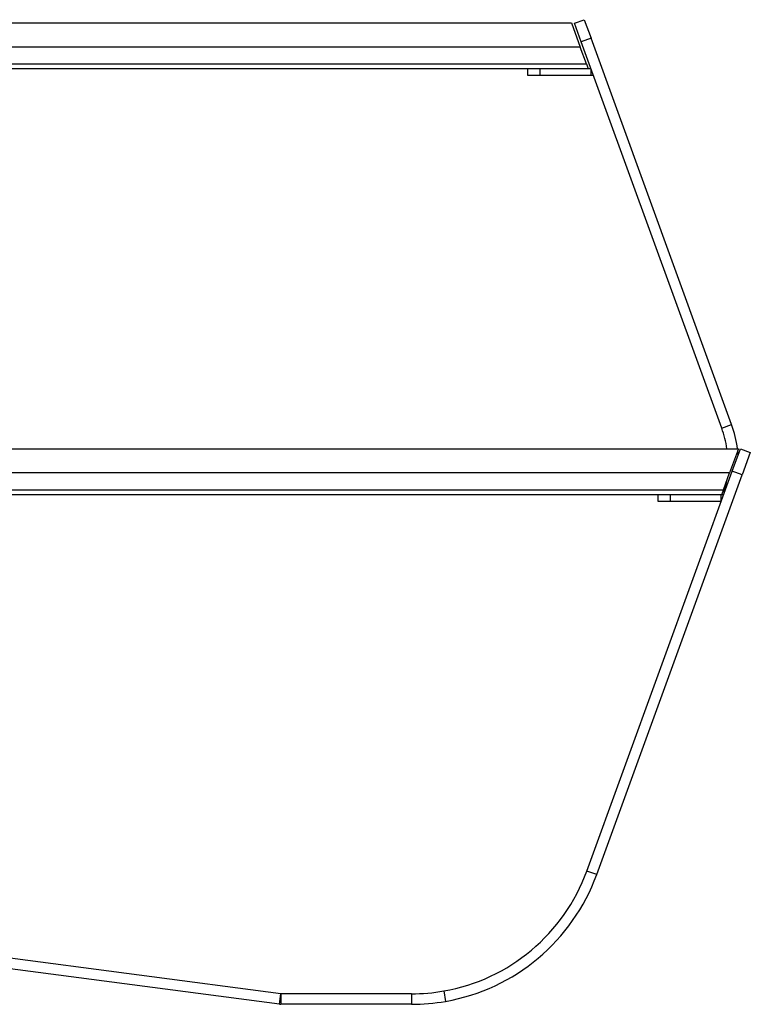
# Model space of a CAD drawing. Header units: millimetres. Extents: x 72 to 2598, y 61 to 1542.
# Tile 6 of 7: x 1406 to 1962, y 793 to 1542. Entities that reach past the tile are written whole.
import ezdxf

# ---------------------------------------------------------------- set-up
doc = ezdxf.new("R2010")
doc.units = ezdxf.units.MM

msp = doc.modelspace()

# ---------------------------------------------------------------- linework, layer by layer
at = {"color": 7, "linetype": 'Continuous', "lineweight": 25}
for p, q in [((1016.781, 1539.892), (1826.042, 1539.892)), ((1826.042, 1539.892), (1832.73, 1521.518)), ((1828.255, 1539.661), (1835.772, 1542.397)), ((1833.385, 1525.565), (1828.255, 1539.661)), ((1835.772, 1542.397), (1840.902, 1528.301)), ((1832.73, 1521.518), (1016.781, 1521.518)), ((1837.371, 1508.767), (1832.73, 1521.518)), ((1840.902, 1528.301), (1833.385, 1525.565)), ((1940.408, 1231.52), (1833.385, 1525.565)), ((1947.926, 1234.257), (1840.902, 1528.301)), ((1016.781, 1508.767), (1837.371, 1508.767)), ((1837.371, 1508.767), (1838.781, 1504.892)), ((1838.781, 1504.892), (1016.781, 1504.892)), ((1792.909, 1499.892), (1792.909, 1504.892)), ((1802.038, 1499.892), (1792.909, 1499.892)), ((1802.038, 1504.892), (1802.038, 1499.892)), ((1840.909, 1499.892), (1802.038, 1499.892)), ((1840.909, 1504.892), (1838.781, 1504.892)), ((1840.909, 1499.892), (1840.909, 1504.892)), ((1842.729, 1499.892), (1840.909, 1499.892)), ((1940.408, 1231.52), (1947.926, 1234.257)), ((1017.559, 1215.854), (1953.059, 1215.854)), ((1953.059, 1215.854), (1946.371, 1197.48)), ((1948.406, 1198.77), (1954.624, 1215.854)), ((1954.624, 1215.854), (1962.141, 1213.118)), ((1962.141, 1213.118), (1955.923, 1196.034)), ((1946.371, 1197.48), (1017.559, 1197.48)), ((1837.679, 894.551), (1948.406, 1198.77)), ((1845.197, 891.815), (1955.923, 1196.034)), ((1941.73, 1184.729), (1946.371, 1197.48)), ((1955.923, 1196.034), (1948.406, 1198.77)), ((1017.559, 1184.729), (1941.73, 1184.729)), ((1941.73, 1184.729), (1940.32, 1180.854)), ((1928.137, 1180.854), (1017.559, 1180.854)), ((1892.065, 1175.854), (1892.065, 1180.854)), ((1901.194, 1180.854), (1901.194, 1175.854)), ((1940.065, 1180.854), (1928.137, 1180.854)), ((1940.32, 1180.854), (1940.065, 1180.854)), ((1940.065, 1175.854), (1940.065, 1180.854)), ((1941.885, 1180.854), (1940.32, 1180.854)), ((1901.194, 1175.854), (1892.065, 1175.854)), ((1940.065, 1175.854), (1901.194, 1175.854)), ((1845.197, 891.815), (1837.679, 894.551)), ((1604.735, 801.122), (1018.251, 878.334)), ((1603.691, 793.191), (1017.207, 870.403)), ((1728.762, 803.251), (1730.144, 795.371)), ((1603.691, 793.191), (1604.735, 801.122)), ((1604.8, 801.118), (1604.8, 793.118)), ((1704.243, 801.118), (1604.8, 801.118)), ((1704.243, 801.118), (1704.243, 793.118)), ((1704.243, 793.118), (1604.8, 793.118))]:
    msp.add_line(p, q, dxfattribs=at)
at = {"color": 7, "linetype": 'Continuous', "lineweight": 25, "flags": 128}
msp.add_lwpolyline([(1952.947, 1211.247), (1952.835, 1212.524), (1952.609, 1214.619)], dxfattribs=at)
at = {"color": 7, "linetype": 'Continuous', "lineweight": 25}
for centre, radius, start, end in [((1865.233, 1204.159), 80, 8.406208, 20), ((1865.233, 1204.159), 88, 7.637216, 20), ((1865.233, 1204.159), 80, 343.063613, 351.003513), ((1704.243, 943.118), 142, 279.94329, 340), ((1704.243, 943.118), 150, 279.94329, 340), ((1704.243, 943.118), 142, 270, 279.94329), ((1604.8, 801.618), 0.5, 262.5, 270), ((1704.243, 943.118), 150, 270, 279.94329), ((1604.8, 801.618), 8.5, 262.5, 270)]:
    msp.add_arc(centre, radius, start, end, dxfattribs=at)

doc.saveas('drawing.dxf')
